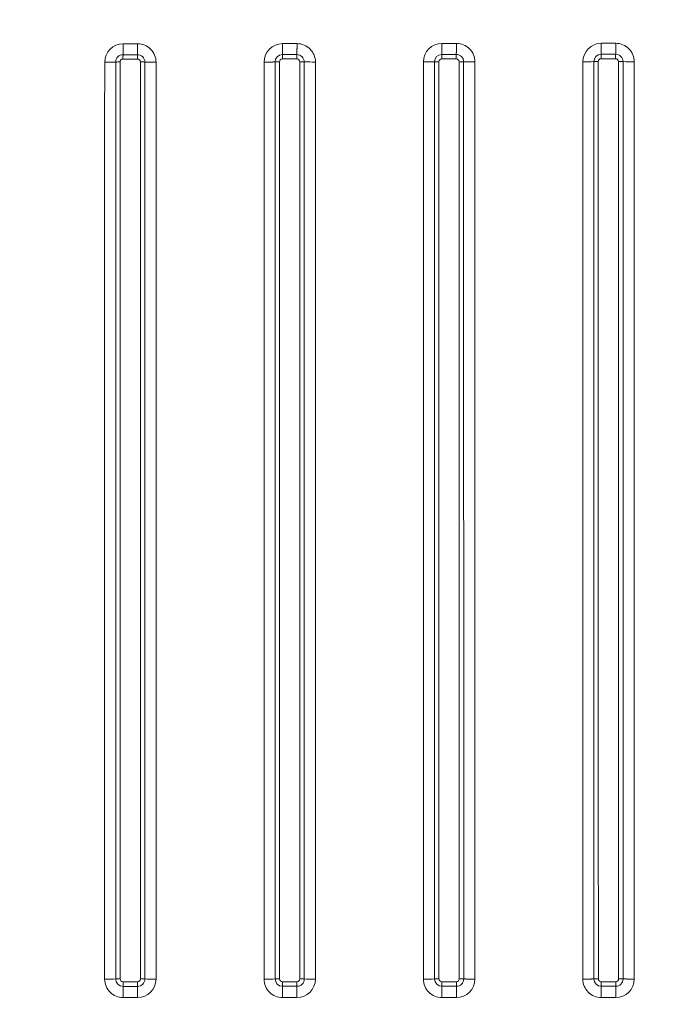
# Model space of a CAD drawing. Extents: x 82 to 353, y 17 to 278.
# Tile 4 of 7: x 219 to 263, y 52 to 120. Entities that reach past the tile are written whole.
import ezdxf
from ezdxf.enums import TextEntityAlignment as Align

# ---------------------------------------------------------------- set-up
doc = ezdxf.new("R2010")
doc.units = 0
doc.layers.get('0').update_dxf_attribs({"lineweight": 13})
doc.styles.get("Standard").update_dxf_attribs({"font": 'isocp.shx'})
doc.dimstyles.get("Standard").update_dxf_attribs({"dimtxt": 2.5, "dimasz": 2.5, "dimexe": 1.25, "dimexo": 0.625, "dimtad": 1, "dimcen": 2.5, "dimadec": 0, "dimazin": 0, "dimtfac": 1, "dimtmove": 0, "dimatfit": 0, "dimfxl": 0, "dimarcsym": 0})

# ---------------------------------------------------------------- blocks, each defined once
blk = doc.blocks.new('*D')
at = {"color": 7, "lineweight": 13}
for p, q in [((88.897, 209.639), (88.897, 231.639)), ((109.38, 226.639), (86.897, 226.639)), ((108.982, 214.639), (86.897, 214.639)), ((109.981, 188.185), (310.019, 188.185)), ((108.98, 177.382), (85.986, 177.382)), ((87.986, 17.363), (87.986, 177.382)), ((331.02, 177.382), (353.189, 177.382)), ((351.189, 142.963), (351.189, 177.382)), ((202.234, 138.219), (234.719, 158.062)), ((224.22, 142.963), (353.189, 142.963)), ((109.38, 17.363), (85.986, 17.363))]:
    blk.add_line(p, q, dxfattribs=at)
at = {"color": 7, "lineweight": 13, "ltscale": 0.295063}
for p, q in [((109.981, 178.383), (109.981, 190.185)), ((310.019, 178.383), (310.019, 190.185))]:
    blk.add_line(p, q, dxfattribs=at)
at = {"color": 7, "lineweight": 13}
for points in [[(88.38, 228.571), (88.897, 226.639), (89.415, 228.571)], [(89.415, 212.707), (88.897, 214.639), (88.38, 212.707)], [(111.913, 188.703), (109.981, 188.185), (111.913, 187.667)], [(308.087, 187.667), (310.019, 188.185), (308.087, 188.703)], [(88.504, 175.45), (87.986, 177.382), (87.468, 175.45)], [(351.707, 175.45), (351.189, 177.382), (350.672, 175.45)], [(216.387, 146.258), (217.766, 147.706), (215.847, 147.141)], [(350.672, 144.895), (351.189, 142.963), (351.707, 144.895)], [(203.613, 139.668), (202.234, 138.219), (204.153, 138.785)], [(87.468, 19.295), (87.986, 17.363), (88.504, 19.295)]]:
    blk.add_lwpolyline(points, dxfattribs=at)
for s, rotation, p, p2 in [('60', 90, (86.897, 217.253), (86.897, 224.025)), ('172', 90, (349.189, 154.918), (349.189, 165.426)), ('90', 31.41789, (227.898, 156.239), (233.677, 159.769)), ('%%c', 31.41789, (224.854, 154.38), (227.044, 155.718)), ('800', 90, (85.986, 92.118), (85.986, 102.626))]:
    blk.add_text(s, height=3.5, rotation=rotation, dxfattribs=at).set_placement(p, p2, align=Align.FIT)
blk.add_text('1000', height=3.5, dxfattribs=at).set_placement((202.878, 190.185), (217.122, 190.185), align=Align.FIT)
blk = doc.blocks.new('BLOCK11')
at = {"color": 7, "lineweight": 13, "ltscale": 0.125009}
blk.add_line((85.02, -123.67), (80.02, -123.68), dxfattribs=at)
at = {"color": 7, "lineweight": 13, "ltscale": 0.125003}
blk.add_line((140.03, -123.63), (135.03, -123.64), dxfattribs=at)
at = {"color": 7, "lineweight": 13, "ltscale": 0.124999}
blk.add_line((190.03, -123.58), (195.03, -123.58), dxfattribs=at)
at = {"color": 7, "lineweight": 13, "ltscale": 0.124998}
blk.add_line((245.02, -123.53), (250.02, -123.52), dxfattribs=at)
at = {"color": 7, "lineweight": 13, "ltscale": 0.124949}
blk.add_line((79.98, -128.96), (84.98, -128.96), dxfattribs=at)
at = {"color": 7, "lineweight": 13, "ltscale": 0.124966}
blk.add_line((84.99, -127.45), (79.99, -127.45), dxfattribs=at)
at = {"color": 7, "lineweight": 13, "ltscale": 0.12497}
blk.add_line((134.97, -128.94), (139.96, -128.93), dxfattribs=at)
at = {"color": 7, "lineweight": 13, "ltscale": 0.124979}
blk.add_line((139.98, -127.42), (134.98, -127.42), dxfattribs=at)
at = {"color": 7, "lineweight": 13, "ltscale": 0.124984}
blk.add_line((189.96, -128.9), (194.96, -128.89), dxfattribs=at)
at = {"color": 7, "lineweight": 13, "ltscale": 0.124989}
for p, q in [((189.98, -127.38), (194.97, -127.37)), ((140, -447.07), (135, -447.07))]:
    blk.add_line(p, q, dxfattribs=at)
at = {"color": 7, "lineweight": 13, "ltscale": 0.124993}
for p, q in [((244.95, -128.84), (249.95, -128.84)), ((135, -448.62), (140, -448.62))]:
    blk.add_line(p, q, dxfattribs=at)
at = {"color": 7, "lineweight": 13, "ltscale": 0.124995}
for p, q in [((244.97, -127.33), (249.97, -127.32)), ((249.99, -447.05), (244.99, -447.05)), ((195, -448.61), (190, -448.61))]:
    blk.add_line(p, q, dxfattribs=at)
at = {"color": 7, "lineweight": 13}
for p, q in [((91.37, -446.16), (91.38, -130.03)), ((146.37, -446.15), (146.39, -129.99)), ((183.65, -446.14), (183.67, -129.95)), ((187.47, -446.08), (187.44, -129.91)), ((188.99, -446.06), (188.96, -129.9)), ((195.96, -129.89), (195.99, -446.06)), ((197.51, -129.9), (197.53, -446.08)), ((201.39, -129.94), (201.37, -446.14)), ((238.65, -446.13), (238.67, -129.89))]:
    blk.add_line(p, q, dxfattribs=at)
at = {"color": 7, "lineweight": 13, "ltscale": 0.124987}
blk.add_line((85, -447.07), (80, -447.07), dxfattribs=at)
at = {"color": 7, "lineweight": 13, "ltscale": 0.038918}
blk.add_line((80, -447.07), (80, -448.63), dxfattribs=at)
at = {"color": 7, "lineweight": 13, "ltscale": 0.038917}
blk.add_line((85, -447.07), (85, -448.63), dxfattribs=at)
at = {"color": 7, "lineweight": 13, "ltscale": 0.124992}
blk.add_line((194.99, -447.06), (189.99, -447.06), dxfattribs=at)
at = {"color": 7, "lineweight": 13, "ltscale": 0.124991}
blk.add_line((80, -448.63), (85, -448.63), dxfattribs=at)
at = {"color": 7, "lineweight": 13, "ltscale": 0.124997}
blk.add_line((250, -448.6), (245, -448.6), dxfattribs=at)
at = {"color": 7, "lineweight": 13, "ltscale": 0.125001}
for p, q in [((80.01, -452.52), (85.01, -452.52)), ((135.01, -452.51), (140.01, -452.51)), ((195.01, -452.5), (190.01, -452.5)), ((250.01, -452.48), (245.01, -452.48))]:
    blk.add_line(p, q, dxfattribs=at)
at = {"color": 7, "lineweight": 13}
for centre, radius, start, end in [((80.03, -130.05), 6.37, 90.0249, 179.9617), ((-145.69, -123.95), 225.71, 359.1107, 0.0699), ((-126.86, -123.96), 211.88, 359.0545, 0.0766), ((85.03, -130.03), 6.36, 359.9997, 90.062), ((135.03, -130.01), 6.37, 90.0616, 179.9804), ((140.03, -129.99), 6.35, 359.9844, 90.0613), ((190.03, -129.95), 6.37, 90.0803, 179.9943), ((195.03, -129.93), 6.35, 359.9772, 90.0587), ((245.03, -129.89), 6.37, 90.0868, 180.0018), ((250.03, -129.88), 6.35, 359.9752, 90.057), ((79.99, -129.99), 2.53, 90.0075, 180.01), ((79.98, -129.96), 1, 90.0135, 180.0022), ((173.48, -128.82), 93.5, 179.1654, 180.091), ((172.54, -128.81), 87.56, 179.1089, 180.0975), ((84.98, -129.96), 0.999, 0.0139, 90.0284), ((84.99, -129.98), 2.53, 0.0197, 90.0204), ((134.98, -129.96), 2.53, 90.0337, 180.0055), ((134.97, -129.94), 1, 90.0366, 179.9945), ((193.66, -128.78), 58.69, 178.6725, 180.1504), ((197.26, -128.78), 57.3, 178.6402, 180.1545), ((139.97, -129.93), 0.999, 0.0084, 90.0529), ((139.98, -129.95), 2.53, 0.0115, 90.0418), ((189.98, -129.91), 2.53, 90.0524, 180.0021), ((189.96, -129.9), 1, 90.0531, 179.9896), ((238.91, -128.74), 48.95, 178.4098, 180.1852), ((243.44, -128.73), 48.49, 178.3945, 180.1873), ((194.96, -129.89), 0.999, 0.0017, 90.0668), ((194.98, -129.9), 2.53, 0.003, 90.0544), ((244.97, -129.86), 2.53, 90.0634, 180.0006), ((244.95, -129.85), 1, 90.0634, 179.9879), ((290.66, -128.68), 45.71, 178.298, 180.2019), ((295.52, -128.68), 45.57, 178.2928, 180.2028), ((249.95, -129.84), 0.999, 359.9959, 90.0721), ((249.97, -129.85), 2.53, 359.9966, 90.0596), ((78.87, -177.68), 47.71, 89.8597, 91.6863), ((-3356932.66, -371.19), 3357010.13, 359.99872157, 0.0041168), ((86.13, -180.9), 50.94, 88.4319, 90.167), ((-3570416.12, -408.44), 3570503.66, 359.99939573, 0.00446841), ((133.86, -186.33), 56.4, 89.8903, 91.4292), ((-4262852.85, -695.39), 4262986.85, 0.00335092, 0.00759979), ((-4859773.79, -772.09), 4859914.8, 0.00384368, 0.00757072), ((141.12, -191.64), 61.71, 88.7092, 90.1469), ((145.93, 26.9), 156.88, 268.7505, 270.1653), ((183.88, 33.01), 162.96, 269.9229, 271.2519), ((188.85, -196.04), 66.14, 89.9106, 91.2197), ((196.12, -202.95), 73.06, 88.9115, 90.1283), ((200.93, 55.32), 185.26, 268.9412, 270.1412), ((238.89, 56.61), 186.5, 269.9319, 271.0916), ((243.85, -205.31), 75.47, 89.9232, 91.0693), ((251.12, -213.36), 83.52, 89.0485, 90.1138), ((255.93, 81.29), 211.17, 269.0691, 270.1226), ((80.01, -446.16), 6.36, 180.0226, 270.0327), ((78.87, -485.24), 39.17, 89.8112, 92.0496), ((80, -446.1), 2.53, 180.02, 270.019), ((80, -446.07), 1, 180.0186, 270.0203), ((85, -446.07), 1, 269.9855, 359.9839), ((85, -446.1), 2.53, 269.9836, 359.9857), ((85.01, -446.16), 6.36, 269.9841, 359.9701), ((86.14, -485.75), 39.68, 87.9788, 90.1942), ((135.01, -446.15), 6.36, 180.0162, 270.038), ((133.87, -487.12), 41.06, 89.8238, 91.9565), ((135, -446.09), 2.53, 180.0233, 270.018), ((135, -446.07), 1, 180.0203, 270.0213), ((408.97, -447.19), 273.97, 179.9743, 180.2996), ((140, -446.07), 1, 269.9894, 359.9884), ((140, -446.09), 2.53, 269.9859, 359.9922), ((403.85, -447.19), 263.86, 179.9734, 180.3112), ((140.01, -446.15), 6.36, 269.9953, 359.9708), ((141.13, -488.18), 42.12, 88.0971, 90.1869), ((190.01, -446.14), 6.36, 180.0094, 270.0398), ((188.87, -490.83), 44.77, 89.8411, 91.7951), ((190, -446.08), 2.53, 180.0241, 270.0161), ((189.99, -446.06), 1, 180.0198, 270.0208), ((390.37, -447.18), 200.38, 179.9662, 180.4104), ((194.99, -446.06), 1, 269.9941, 359.993), ((391.41, -447.18), 196.41, 179.9656, 180.4188), ((195, -446.08), 2.53, 269.9893, 359.9982), ((195.01, -446.13), 6.36, 270.0056, 359.9738), ((196.13, -492.46), 46.4, 88.2738, 90.1723), ((245.01, -446.13), 6.36, 180.0032, 270.0389), ((243.87, -496.69), 50.64, 89.8611, 91.5873), ((245, -446.07), 2.53, 180.023, 270.0134), ((244.99, -446.05), 1, 180.0175, 270.0189), ((413.78, -447.17), 168.79, 179.9614, 180.4879), ((249.99, -446.05), 1, 269.9992, 359.9977), ((416.9, -447.17), 166.91, 179.9611, 180.4935), ((250, -446.07), 2.53, 269.9932, 0.0036), ((250.01, -446.12), 6.37, 270.014, 359.978), ((251.13, -498.97), 52.92, 88.487, 90.1527), ((-1290.48, -452.07), 1370.49, 359.98127, 0.14397), ((-1170.49, -452.07), 1255.5, 359.97952, 0.15711), ((-581.1, -452.06), 716.11, 359.96386, 0.275), ((-549.76, -452.06), 689.77, 359.96254, 0.28552), ((-334.08, -452.06), 524.09, 359.9518, 0.3764), ((-318.7, -452.06), 513.71, 359.9509, 0.3841), ((-196.3, -452.06), 441.31, 359.9446, 0.4481), ((-186.36, -452.06), 436.38, 359.9442, 0.4533)]:
    blk.add_arc(centre, radius, start, end, dxfattribs=at)
for centre, ratio, start_param, end_param in [((73.63, -445.98), 0.036148, 4.714876, 5.5876), ((91.36, -445.98), 0.035773, 3.843102, 4.715814), ((128.62, -445.98), 0.034496, 4.717575, 5.590258), ((146.34, -445.98), 0.033688, 3.84563, 4.718312), ((183.61, -445.98), 0.031652, 4.719629, 5.592286)]:
    blk.add_ellipse(centre, major_axis=(5, 0), ratio=ratio, start_param=start_param, end_param=end_param, dxfattribs=at)
for points in [[(134.98, -127.42), (135, -126.82), (135.01, -126.08), (135.02, -125.28), (135.03, -124.46), (135.03, -123.64)], [(139.98, -127.42), (140, -126.82), (140.01, -126.08), (140.02, -125.28), (140.03, -124.46), (140.03, -123.63)], [(190.03, -123.58), (190.03, -124.41), (190.02, -125.23), (190.01, -126.03), (190, -126.78), (189.98, -127.38)], [(195.03, -123.58), (195.03, -124.4), (195.02, -125.23), (195.01, -126.03), (195, -126.77), (194.97, -127.37)], [(245.02, -123.53), (245.02, -124.35), (245.02, -125.18), (245.01, -125.98), (244.99, -126.72), (244.97, -127.33)], [(250.02, -123.52), (250.02, -124.35), (250.02, -125.17), (250.01, -125.97), (249.99, -126.72), (249.97, -127.32)], [(77.46, -129.99), (76.86, -130.01), (76.11, -130.02), (75.31, -130.04), (74.48, -130.04), (73.66, -130.04)], [(87.52, -129.98), (88.15, -130), (88.91, -130.02), (89.72, -130.03), (90.55, -130.03), (91.38, -130.03)], [(132.45, -129.96), (131.85, -129.97), (131.11, -129.99), (130.31, -130), (129.49, -130), (128.66, -130)], [(201.37, -446.14), (200.54, -446.14), (199.71, -446.13), (198.91, -446.12), (198.15, -446.1), (197.53, -446.08)], [(238.65, -446.13), (239.48, -446.13), (240.3, -446.12), (241.11, -446.11), (241.85, -446.1), (242.46, -446.07)], [(256.37, -446.12), (255.54, -446.12), (254.71, -446.11), (253.91, -446.11), (253.15, -446.09), (252.53, -446.07)]]:
    blk.add_open_spline(points, degree=5, dxfattribs=at)
for points, knots in [([(73.66, -130.04), (73.66, -135.45), (73.66, -140.86), (73.65, -150.87), (73.65, -162.61), (73.65, -174.34), (73.65, -180.66), (73.65, -193.44), (73.65, -206.2), (73.65, -211.88), (73.65, -230.11), (73.65, -248.33), (73.65, -260.11), (73.65, -272.52), (73.65, -284.94), (73.65, -286.61), (73.65, -289.05), (73.65, -291.5), (73.65, -293.41), (73.65, -296.79), (73.65, -300.15), (73.65, -301.6), (73.65, -334.96), (73.65, -368.31), (73.65, -382.34), (73.65, -414.25), (73.65, -446.16)], [0, 0, 0, 0, 0, 0, 54.102402, 54.102402, 54.102402, 117.413507, 117.413507, 117.413507, 182.220549, 182.220549, 182.220549, 300.748577, 300.748577, 300.748577, 306.467589, 306.467589, 306.467589, 325.205272, 325.205272, 325.205272, 339.62253, 339.62253, 339.62253, 658.88524, 658.88524, 658.88524, 658.88524, 658.88524, 658.88524]), ([(79, -446.07), (79, -420.73), (79, -395.4), (79, -370.06), (79, -340.39), (79, -310.73), (79, -296.37), (79, -273.04), (79, -249.71), (79, -230.99), (78.99, -205.83), (78.99, -180.58), (78.99, -174.27), (78.99, -162.44), (78.99, -150.61), (78.99, -140.98), (78.99, -135.47), (78.98, -129.96)], [0, 0, 0, 0, 0, 0, 219.515093, 219.515093, 219.515093, 257.023213, 257.023213, 257.023213, 421.662981, 421.662981, 421.662981, 476.43926, 476.43926, 476.43926, 524.17216, 524.17216, 524.17216, 524.17216, 524.17216, 524.17216]), ([(85.98, -129.96), (85.98, -142.63), (85.99, -155.3), (85.99, -167.98), (85.99, -183.8), (85.99, -199.63), (85.99, -202.79), (85.99, -220.18), (85.99, -237.55), (86, -251.74), (86, -267.65), (86, -283.56), (86, -284.72), (86, -292.75), (86, -300.78), (86, -307.22), (86, -320.08), (86, -332.96), (86, -339.37), (86, -346.47), (86, -353.53), (86, -354.31), (86, -373.32), (86, -392.33), (86, -410.18), (86, -428.1), (86, -446.07)], [0, 0, 0, 0, 0, 0, 109.683219, 109.683219, 109.683219, 137.095514, 137.095514, 137.095514, 260.387066, 260.387066, 260.387066, 275.012055, 275.012055, 275.012055, 329.95824, 329.95824, 329.95824, 384.42521, 384.42521, 384.42521, 391.153419, 391.153419, 391.153419, 549.148213, 549.148213, 549.148213, 549.148213, 549.148213, 549.148213]), ([(128.65, -446.16), (128.65, -439.96), (128.65, -433.76), (128.65, -426.48), (128.65, -404.6), (128.65, -382.73), (128.65, -367.05), (128.65, -350.96), (128.65, -334.88), (128.65, -334.4), (128.65, -332.83), (128.65, -331.3), (128.65, -330.36), (128.65, -328.42), (128.65, -326.46), (128.65, -325.44), (128.65, -324.16), (128.65, -322.87), (128.65, -322.65), (128.65, -317.11), (128.65, -311.58), (128.65, -306.29), (128.65, -297.34), (128.65, -288.38), (128.65, -285.08), (128.65, -277.81), (128.65, -270.52), (128.65, -266.91), (128.66, -262.74), (128.66, -258.56), (128.66, -258), (128.66, -254.71), (128.66, -251.43), (128.66, -248.91), (128.66, -245.44), (128.66, -241.88), (128.66, -241.02), (128.66, -239.55), (128.66, -238.09), (128.66, -236.15), (128.66, -214.59), (128.66, -193.02), (128.66, -171.97), (128.66, -150.98), (128.66, -130)], [0, 0, 0, 0, 0, 0, 61.384365, 61.384365, 61.384365, 216.494882, 216.494882, 216.494882, 222.262183, 222.262183, 222.262183, 232.430698, 232.430698, 232.430698, 243.213101, 243.213101, 243.213101, 245.396587, 245.396587, 245.396587, 298.695894, 298.695894, 298.695894, 335.767619, 335.767619, 335.767619, 372.086166, 372.086166, 372.086166, 377.695572, 377.695572, 377.695572, 404.993403, 404.993403, 404.993403, 413.669044, 413.669044, 413.669044, 419.651217, 419.651217, 419.651217, 629.294733, 629.294733, 629.294733, 629.294733, 629.294733, 629.294733]), ([(132.47, -446.09), (132.47, -439.9), (132.47, -433.69), (132.47, -426.42), (132.47, -404.53), (132.47, -382.65), (132.47, -367), (132.47, -350.9), (132.46, -334.81), (132.46, -334.34), (132.46, -332.77), (132.46, -331.24), (132.46, -330.3), (132.46, -328.36), (132.46, -326.4), (132.46, -325.37), (132.46, -324.1), (132.46, -322.8), (132.46, -322.59), (132.46, -317.05), (132.46, -311.52), (132.46, -306.23), (132.46, -297.27), (132.46, -288.32), (132.46, -285.02), (132.46, -277.74), (132.46, -270.45), (132.46, -266.84), (132.46, -262.67), (132.46, -258.49), (132.46, -257.93), (132.46, -254.65), (132.46, -251.37), (132.46, -248.85), (132.46, -245.38), (132.46, -241.83), (132.46, -240.96), (132.46, -239.5), (132.46, -238.03), (132.46, -236.07), (132.46, -214.52), (132.46, -192.95), (132.46, -171.91), (132.45, -150.92), (132.45, -129.96)], [0, 0, 0, 0, 0, 0, 61.396031, 61.396031, 61.396031, 216.566306, 216.566306, 216.566306, 222.3348, 222.3348, 222.3348, 232.506832, 232.506832, 232.506832, 243.284953, 243.284953, 243.284953, 245.466767, 245.466767, 245.466767, 298.770418, 298.770418, 298.770418, 335.865626, 335.865626, 335.865626, 372.188448, 372.188448, 372.188448, 377.801968, 377.801968, 377.801968, 405.067896, 405.067896, 405.067896, 413.763106, 413.763106, 413.763106, 419.745261, 419.745261, 419.745261, 629.360437, 629.360437, 629.360437, 629.360437, 629.360437, 629.360437]), ([(142.53, -446.09), (142.53, -439.88), (142.53, -433.68), (142.53, -427.64), (142.53, -419.31), (142.53, -410.9), (142.53, -408.65), (142.53, -404.73), (142.53, -400.79), (142.53, -399.67), (142.53, -381.13), (142.53, -362.59), (142.53, -345.73), (142.53, -328.27), (142.53, -310.81), (142.53, -310.18), (142.53, -308.93), (142.53, -307.69), (142.53, -307.06), (142.53, -303.21), (142.53, -299.42), (142.52, -296.39), (142.52, -292.75), (142.52, -289.09), (142.52, -288.68), (142.52, -275.66), (142.52, -262.65), (142.52, -250.04), (142.52, -236.67), (142.52, -223.3), (142.52, -221.56), (142.52, -219.88), (142.52, -218.2), (142.52, -217.27), (142.52, -212.91), (142.52, -208.6), (142.52, -205.31), (142.52, -201.39), (142.52, -197.47), (142.52, -196.99), (142.52, -183.25), (142.52, -169.49), (142.52, -156.54), (142.51, -143.24), (142.51, -129.95)], [0, 0, 0, 0, 0, 0, 62.146815, 62.146815, 62.146815, 84.685275, 84.685275, 84.685275, 101.444057, 101.444057, 101.444057, 269.816514, 269.816514, 269.816514, 276.082173, 276.082173, 276.082173, 282.347832, 282.347832, 282.347832, 315.078463, 315.078463, 315.078463, 319.091037, 319.091037, 319.091037, 445.482959, 445.482959, 445.482959, 452.86944, 452.86944, 452.86944, 462.267707, 462.267707, 462.267707, 496.747087, 496.747087, 496.747087, 501.507383, 501.507383, 501.507383, 634.17348, 634.17348, 634.17348, 634.17348, 634.17348, 634.17348]), ([(242.46, -446.07), (242.46, -439.7), (242.46, -433.33), (242.46, -426.95), (242.46, -406.41), (242.46, -385.9), (242.46, -371.75), (242.46, -356.65), (242.46, -341.57), (242.46, -338.97), (242.46, -334.08), (242.46, -329.17), (242.45, -325.14), (242.45, -320.23), (242.45, -315.39), (242.45, -314.4), (242.45, -312.92), (242.45, -311.45), (242.45, -310.95), (242.45, -297.75), (242.45, -284.53), (242.45, -271.75), (242.45, -252.5), (242.45, -233.26), (242.45, -227.4), (242.45, -211.48), (242.44, -195.58), (242.44, -186.13), (242.44, -173.19), (242.44, -160.26), (242.44, -158.59), (242.44, -152.91), (242.44, -147.23), (242.44, -145.06), (242.44, -140.72), (242.44, -136.37), (242.44, -134.2), (242.44, -132.03), (242.44, -129.86)], [0, 0, 0, 0, 0, 0, 62.992762, 62.992762, 62.992762, 202.752199, 202.752199, 202.752199, 213.677457, 213.677457, 213.677457, 251.719637, 251.719637, 251.719637, 261.540897, 261.540897, 261.540897, 266.451527, 266.451527, 266.451527, 393.415263, 393.415263, 393.415263, 457.465888, 457.465888, 457.465888, 551.716631, 551.716631, 551.716631, 586.799605, 586.799605, 586.799605, 608.518644, 608.518644, 608.518644, 630.237684, 630.237684, 630.237684, 630.237684, 630.237684, 630.237684]), ([(243.99, -446.05), (243.99, -431.11), (243.99, -416.12), (243.98, -401.06), (243.98, -380.76), (243.98, -360.62), (243.98, -355.29), (243.98, -347.15), (243.98, -339.04), (243.98, -336.47), (243.97, -312.1), (243.97, -287.73), (243.97, -265.83), (243.96, -231.35), (243.96, -197.01), (243.96, -184.4), (243.95, -167.12), (243.95, -149.86), (243.95, -139.25), (243.95, -134.55), (243.95, -129.85)], [0, 0, 0, 0, 0, 0, 127.452879, 127.452879, 127.452879, 173.48732, 173.48732, 173.48732, 197.746014, 197.746014, 197.746014, 384.528029, 384.528029, 384.528029, 493.341213, 493.341213, 493.341213, 534.079485, 534.079485, 534.079485, 534.079485, 534.079485, 534.079485]), ([(250.95, -129.84), (250.95, -142.59), (250.95, -155.34), (250.95, -168.09), (250.96, -186.41), (250.96, -204.74), (250.96, -214.33), (250.96, -245.37), (250.97, -276.36), (250.97, -301.28), (250.98, -345.05), (250.98, -389.03), (250.98, -407.94), (250.99, -427), (250.99, -446.05)], [0, 0, 0, 0, 0, 0, 110.488236, 110.488236, 110.488236, 158.787882, 158.787882, 158.787882, 379.35368, 379.35368, 379.35368, 544.40821, 544.40821, 544.40821, 544.40821, 544.40821, 544.40821]), ([(252.5, -129.85), (252.5, -142.57), (252.5, -155.3), (252.51, -168.02), (252.51, -186.19), (252.51, -204.35), (252.51, -214.42), (252.51, -238.94), (252.51, -263.42), (252.51, -282.32), (252.52, -307.64), (252.52, -332.92), (252.52, -338.58), (252.52, -363.83), (252.52, -389.09), (252.53, -407.99), (252.53, -427.03), (252.53, -446.07)], [0, 0, 0, 0, 0, 0, 127.310721, 127.310721, 127.310721, 181.708762, 181.708762, 181.708762, 372.514084, 372.514084, 372.514084, 437.489922, 437.489922, 437.489922, 627.968226, 627.968226, 627.968226, 627.968226, 627.968226, 627.968226]), ([(256.39, -129.88), (256.39, -142.6), (256.39, -155.33), (256.39, -168.06), (256.38, -186.2), (256.38, -204.34), (256.38, -214.51), (256.38, -239), (256.38, -263.46), (256.38, -282.36), (256.38, -307.68), (256.38, -332.96), (256.38, -338.63), (256.38, -363.88), (256.38, -389.15), (256.38, -408.02), (256.38, -427.07), (256.37, -446.12)], [0, 0, 0, 0, 0, 0, 127.314648, 127.314648, 127.314648, 181.463492, 181.463492, 181.463492, 372.261938, 372.261938, 372.261938, 437.210713, 437.210713, 437.210713, 627.766088, 627.766088, 627.766088, 627.766088, 627.766088, 627.766088])]:
    blk.add_open_spline(points, degree=5, knots=knots, dxfattribs=at)

msp = doc.modelspace()

# ---------------------------------------------------------------- block references
at = {"lineweight": 0, "xscale": 0.2, "yscale": 0.2, "zscale": 0.2}
msp.add_blockref('BLOCK11', (210, 142.9629), dxfattribs=at)

# ---------------------------------------------------------------- dimensions: what is measured, and where the dimension line sits
at = {"color": 0, "lineweight": 0}
dim = msp.add_diameter_dim_2p(p1=(202.2342, 138.2193), p2=(217.7658, 147.7065), text='%%c90', dimstyle='Standard', override={"dimlfac": 5}, dxfattribs=at)
dim.commit()
dim.dimension.update_dxf_attribs({"geometry": '*D', "text_midpoint": (230.3078, 155.3675), "dimtype": 163})
for base, p1, p2, angle, middle, dimtype in [((351.1891, 142.9629), (329.0197, 177.3819), (222.22, 142.9629), 269.998569, (351.1891, 160.1724), 160), ((87.98586, 17.36286), (110.98034, 177.38191), (111.37966, 17.36286), 269.998569, (87.98586, 97.37239), 160), ((109.981, 188.185), (310.019, 176.3825), (109.981, 176.3825), 180, (210, 188.185), 161), ((88.8972, 226.6393), (110.9816, 214.6393), (111.3797, 226.6393), 89.999523, (88.8972, 220.6393), 160)]:
    dim = msp.add_linear_dim(base=base, p1=p1, p2=p2, angle=angle, dimstyle='Standard', override={"dimlfac": 5}, dxfattribs=at)
    dim.commit()
    dim.dimension.update_dxf_attribs({"geometry": '*D', "text_midpoint": middle, "dimtype": dimtype})

doc.saveas('drawing.dxf')
